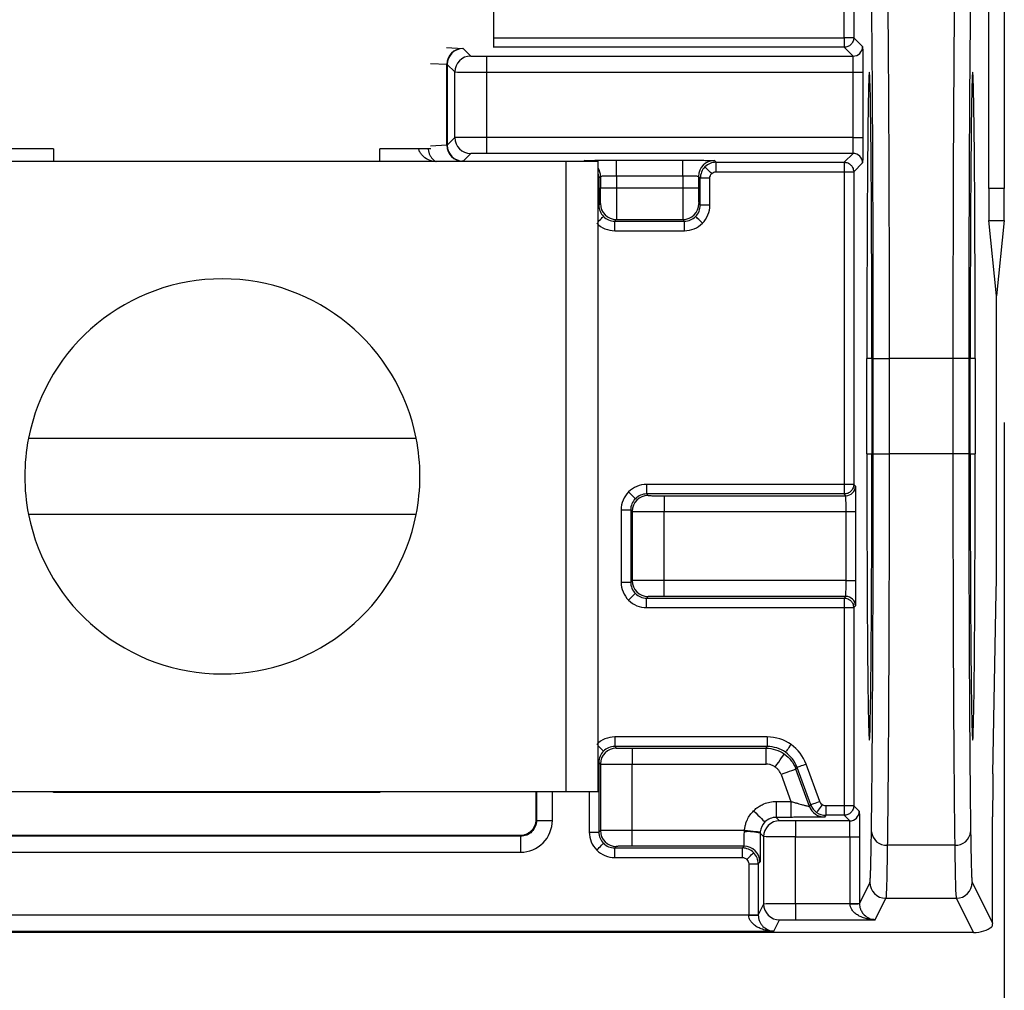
# Model space of a CAD drawing. Extents: x 897.4 to 914.4, y -8.5 to 2.5.
# Tile 28 of 102: x 903.732 to 904.341, y -1.796 to -1.196. Entities that reach past the tile are written whole.
import ezdxf

# ---------------------------------------------------------------- set-up
doc = ezdxf.new("R2010")
doc.units = 0
doc.header["$LTSCALE"] = 4
doc.header["$MEASUREMENT"] = 0
doc.layers.get('0').update_dxf_attribs({"linetype": 'CONTINUOUS'})
doc.layers.get('DEFPOINTS').update_dxf_attribs({"linetype": 'CONTINUOUS'})
doc.layers.add('DIMENSIONS', color=140, linetype='CONTINUOUS')
doc.styles.get("Standard").update_dxf_attribs({"font": 'romans.shx'})
doc.dimstyles.get("Standard").update_dxf_attribs({"dimtxt": 0.15, "dimasz": 0.18, "dimexe": 0.0625, "dimexo": 0.125, "dimgap": 0.0625, "dimtad": 0, "dimtih": 1, "dimtoh": 1, "dimzin": 0, "dimdsep": 46, "dimtxsty": 'Standard', "dimcen": 0, "dimadec": 0, "dimazin": 0, "dimtfac": 1, "dimtofl": 0, "dimtmove": 0, "dimatfit": 3, "dimfxl": 1, "dimtolj": 1, "dimtzin": 0, "dimarcsym": 0})

# ---------------------------------------------------------------- blocks, each defined once
blk = doc.blocks.new('*D8')
at = {"layer": 'DEFPOINTS', "color": 0, "transparency": 16777216}
for p in [(904.34103, -1.3197), (901.40848, -1.3252), (904.34103, -3.02097)]:
    blk.add_point(p, dxfattribs=at)
at = {"layer": 'DIMENSIONS', "color": 0, "lineweight": -2, "transparency": 16777216}
for p, q in [((904.34103, -1.4447), (904.34103, -3.08347)), ((901.40848, -1.4502), (901.40848, -3.08347)), ((901.58848, -3.02097), (902.40511, -3.02097)), ((904.16103, -3.02097), (903.3444, -3.02097))]:
    blk.add_line(p, q, dxfattribs=at)
at = {"layer": 'DIMENSIONS', "color": 0, "transparency": 16777216}
for points in [[(901.58848, -2.99097), (901.58848, -3.05097), (901.40848, -3.02097)], [(904.16103, -2.99097), (904.16103, -3.05097), (904.34103, -3.02097)]]:
    blk.add_solid(points, dxfattribs=at)
at = {"layer": 'DIMENSIONS', "color": 0, "transparency": 16777216, "insert": (902.87475, -3.02097), "char_height": 0.15, "attachment_point": 5}
blk.add_mtext('\\A1;2.93\\P [74.5]', dxfattribs=at)

msp = doc.modelspace()

# ---------------------------------------------------------------- linework, layer by layer
for p, q in [((904.24209, -1.20674), (904.24209, -1.07102)), ((904.248, -1.07102), (904.248, -1.20674)), ((904.33154, -1.30009), (904.33154, -1.14198)), ((904.34119, -1.14198), (904.34119, -1.30009)), ((904.02509, -1.18403), (904.02509, -1.21273)), ((904.02509, -1.20674), (904.24209, -1.20674)), ((904.248, -1.20674), (904.24209, -1.20674)), ((904.24209, -1.20674), (904.24209, -1.21264)), ((904.248, -1.20674), (904.25348, -1.21222)), ((903.9961, -1.21273), (904.00606, -1.21331)), ((904.00638, -1.21335), (904.01108, -1.21804)), ((904.02092, -1.22797), (904.02092, -1.21813)), ((904.02092, -1.21813), (904.24758, -1.21813)), ((904.24209, -1.21264), (904.02509, -1.21264)), ((904.24758, -1.21813), (904.24209, -1.21264)), ((903.98616, -1.22256), (903.99632, -1.22315)), ((903.99632, -1.27325), (903.99632, -1.22315)), ((903.99654, -1.22319), (904.00123, -1.22789)), ((903.99654, -1.22319), (903.99654, -1.27321)), ((904.00123, -1.26851), (904.00123, -1.22789)), ((904.02092, -1.26843), (904.02092, -1.22797)), ((904.02092, -1.22797), (904.24772, -1.22797)), ((904.24772, -1.22797), (904.25362, -1.22797)), ((904.24772, -1.26843), (904.24772, -1.22797)), ((904.25362, -1.22797), (904.25362, -1.26843)), ((903.99632, -1.27325), (903.98616, -1.27384)), ((904.00123, -1.26851), (903.99654, -1.27321)), ((904.24772, -1.26843), (904.02092, -1.26843)), ((904.02092, -1.27827), (904.02092, -1.26843)), ((904.24772, -1.26843), (904.25362, -1.26843)), ((903.75285, -1.27537), (903.72138, -1.27537)), ((903.75285, -1.27537), (903.75285, -1.28312)), ((903.98628, -1.27537), (903.95482, -1.27537)), ((903.95482, -1.28312), (903.95482, -1.27537)), ((904.01108, -1.27836), (904.00638, -1.28305)), ((904.24758, -1.27827), (904.02092, -1.27827)), ((904.24209, -1.28376), (904.24758, -1.27827)), ((903.64495, -1.28312), (904.0698, -1.28312)), ((904.00606, -1.28309), (904.00548, -1.28312)), ((904.0698, -1.28312), (904.0698, -1.67312)), ((904.0698, -1.28312), (904.08987, -1.28312)), ((904.08109, -1.28312), (904.08152, -1.28269)), ((904.08987, -1.67312), (904.08987, -1.28312)), ((904.10121, -1.28252), (904.14218, -1.28252)), ((904.10121, -1.29236), (904.10121, -1.28252)), ((904.14218, -1.29236), (904.14218, -1.28252)), ((904.16187, -1.28269), (904.16293, -1.28376)), ((904.16293, -1.28376), (904.24209, -1.28376)), ((904.16293, -1.28966), (904.16293, -1.28376)), ((904.24209, -1.28376), (904.24209, -1.28966)), ((904.25348, -1.28418), (904.248, -1.28966)), ((904.16293, -1.28966), (904.24209, -1.28966)), ((904.24209, -1.28966), (904.248, -1.28966)), ((904.24209, -1.28966), (904.24209, -1.48312)), ((904.248, -1.28966), (904.248, -1.48312)), ((904.08987, -1.2936), (904.0903, -1.2936)), ((904.09137, -1.29253), (904.0903, -1.2936)), ((904.0903, -1.2936), (904.0903, -1.31035)), ((904.09137, -1.29253), (904.09137, -1.29953)), ((904.14218, -1.29236), (904.10121, -1.29236)), ((904.10121, -1.29236), (904.10121, -1.29953)), ((904.14218, -1.29236), (904.14218, -1.29953)), ((904.15202, -1.29253), (904.15202, -1.29953)), ((904.15309, -1.2936), (904.15202, -1.29253)), ((904.15309, -1.31035), (904.15309, -1.2936)), ((904.159, -1.2936), (904.15309, -1.2936)), ((904.159, -1.31035), (904.159, -1.2936)), ((904.09137, -1.29953), (904.10121, -1.29953)), ((904.10121, -1.29953), (904.14218, -1.29953)), ((904.14218, -1.29953), (904.15202, -1.29953)), ((904.34119, -1.30009), (904.33154, -1.30009)), ((904.0903, -1.31035), (904.09128, -1.30937)), ((904.15211, -1.30937), (904.15309, -1.31035)), ((904.08987, -1.31035), (904.0903, -1.31035)), ((904.159, -1.31035), (904.15309, -1.31035)), ((904.10014, -1.3202), (904.10112, -1.31922)), ((904.10014, -1.3202), (904.14325, -1.3202)), ((904.10014, -1.3261), (904.10014, -1.3202)), ((904.10112, -1.31922), (904.14227, -1.31922)), ((904.14227, -1.31922), (904.14325, -1.3202)), ((904.14325, -1.3261), (904.14325, -1.3202)), ((904.33636, -1.36649), (904.3317, -1.3197)), ((904.3317, -1.3197), (904.34103, -1.3197)), ((904.34103, -1.3197), (904.33636, -1.36649)), ((904.10014, -1.3261), (904.14325, -1.3261)), ((904.33636, -1.5227), (904.33636, -1.36649)), ((904.25615, -1.46425), (904.25615, -1.4052)), ((904.25924, -1.4052), (904.25615, -1.4052)), ((904.25924, -1.4052), (904.25924, -1.46425)), ((904.2601, -1.46425), (904.2601, -1.4052)), ((904.2601, -1.4052), (904.26994, -1.4052)), ((904.26994, -1.4052), (904.26994, -1.46425)), ((904.30938, -1.4052), (904.26994, -1.4052)), ((904.30938, -1.4052), (904.30938, -1.46425)), ((904.31922, -1.4052), (904.30938, -1.4052)), ((904.31922, -1.4052), (904.31922, -1.46425)), ((904.32008, -1.46425), (904.32008, -1.4052)), ((904.32317, -1.4052), (904.32008, -1.4052)), ((904.32317, -1.4052), (904.32317, -1.46425)), ((903.73743, -1.4545), (903.97731, -1.4545)), ((904.25615, -1.46425), (904.25924, -1.46425)), ((904.2601, -1.46425), (904.26994, -1.46425)), ((904.30938, -1.46425), (904.26994, -1.46425)), ((904.31922, -1.46425), (904.30938, -1.46425)), ((904.32008, -1.46425), (904.32317, -1.46425)), ((904.11985, -1.48312), (904.11985, -1.48902)), ((904.24209, -1.48312), (904.11985, -1.48312)), ((904.24209, -1.48312), (904.24209, -1.48902)), ((904.248, -1.48312), (904.24209, -1.48312)), ((904.248, -1.48312), (904.24907, -1.48418)), ((904.11985, -1.48902), (904.12083, -1.49)), ((904.24209, -1.48902), (904.11985, -1.48902)), ((904.13067, -1.49009), (904.13067, -1.49993)), ((904.13067, -1.49009), (904.24316, -1.49009)), ((904.24316, -1.49009), (904.24209, -1.48902)), ((903.97731, -1.50174), (903.73743, -1.50174)), ((904.1041, -1.49886), (904.1041, -1.5436)), ((904.1041, -1.49886), (904.11001, -1.49886)), ((904.11001, -1.49886), (904.11099, -1.49985)), ((904.11001, -1.49886), (904.11001, -1.5436)), ((904.11099, -1.49985), (904.11099, -1.54262)), ((904.13067, -1.49993), (904.2433, -1.49993)), ((904.13067, -1.54253), (904.13067, -1.49993)), ((904.2433, -1.54253), (904.2433, -1.49993)), ((904.2433, -1.49993), (904.2492, -1.49993)), ((904.2492, -1.49993), (904.2492, -1.54253)), ((904.1041, -1.5436), (904.11001, -1.5436)), ((904.11099, -1.54262), (904.11001, -1.5436)), ((904.2433, -1.54253), (904.13067, -1.54253)), ((904.13067, -1.55237), (904.13067, -1.54253)), ((904.2433, -1.54253), (904.2492, -1.54253)), ((904.12083, -1.55246), (904.11985, -1.55344)), ((904.11985, -1.55344), (904.24209, -1.55344)), ((904.11985, -1.55935), (904.11985, -1.55344)), ((904.24316, -1.55237), (904.13067, -1.55237)), ((904.24209, -1.55344), (904.24316, -1.55237)), ((904.24209, -1.55344), (904.24209, -1.55935)), ((904.33411, -1.66207), (904.33621, -1.54946)), ((904.11985, -1.55935), (904.24209, -1.55935)), ((904.24209, -1.55935), (904.248, -1.55935)), ((904.24209, -1.55935), (904.24209, -1.68194)), ((904.24907, -1.55828), (904.248, -1.55935)), ((904.248, -1.55935), (904.248, -1.68194)), ((904.10014, -1.63935), (904.10014, -1.64525)), ((904.19454, -1.63935), (904.10014, -1.63935)), ((904.19454, -1.63935), (904.19454, -1.64525)), ((904.10014, -1.64525), (904.10112, -1.64623)), ((904.19454, -1.64525), (904.10014, -1.64525)), ((904.11097, -1.64632), (904.11097, -1.65616)), ((904.11097, -1.64632), (904.19379, -1.64632)), ((904.19379, -1.64632), (904.19454, -1.64525)), ((904.19379, -1.65616), (904.19379, -1.64632)), ((904.08987, -1.65509), (904.0903, -1.65509)), ((904.0903, -1.65509), (904.09128, -1.65608)), ((904.0903, -1.65509), (904.0903, -1.6982)), ((904.09128, -1.65608), (904.09128, -1.69722)), ((904.11097, -1.69713), (904.11097, -1.65616)), ((904.11097, -1.65616), (904.19379, -1.65616)), ((904.22702, -1.67935), (904.21859, -1.65618)), ((904.20304, -1.66264), (904.20908, -1.67924)), ((904.21229, -1.65927), (904.21304, -1.6582)), ((904.22072, -1.68243), (904.21229, -1.65927)), ((904.22147, -1.68137), (904.21304, -1.6582)), ((903.64495, -1.67312), (904.0698, -1.67312)), ((903.75285, -1.67379), (903.75285, -1.67312)), ((903.95482, -1.67379), (903.75285, -1.67379)), ((903.95482, -1.67312), (903.95482, -1.67379)), ((904.0513, -1.67312), (904.0513, -1.69055)), ((904.05173, -1.67312), (904.05173, -1.69098)), ((904.06157, -1.69098), (904.06157, -1.67312)), ((904.0698, -1.67312), (904.08987, -1.67312)), ((904.08439, -1.67312), (904.08439, -1.6982)), ((904.20002, -1.67924), (904.20002, -1.68908)), ((904.20002, -1.67924), (904.20908, -1.67924)), ((904.20908, -1.67924), (904.20908, -1.68908)), ((904.22072, -1.68243), (904.22147, -1.68137)), ((904.23072, -1.68194), (904.23072, -1.68784)), ((904.24209, -1.68194), (904.23072, -1.68194)), ((904.24209, -1.68194), (904.24209, -1.68784)), ((904.248, -1.68194), (904.24209, -1.68194)), ((904.248, -1.68194), (904.25142, -1.68536)), ((904.0513, -1.69055), (904.05173, -1.69098)), ((904.05173, -1.69098), (904.06157, -1.69098)), ((904.20212, -1.69118), (904.20002, -1.68908)), ((904.20908, -1.68908), (904.20002, -1.68908)), ((904.21197, -1.69126), (904.21197, -1.70111)), ((904.24552, -1.69126), (904.21197, -1.69126)), ((904.23072, -1.68784), (904.22997, -1.68891)), ((904.24209, -1.68784), (904.23072, -1.68784)), ((904.24552, -1.69126), (904.24209, -1.68784)), ((904.33396, -1.72724), (904.33396, -1.68883)), ((904.08439, -1.6982), (904.0903, -1.6982)), ((904.09128, -1.69722), (904.0903, -1.6982)), ((904.18042, -1.69713), (904.11097, -1.69713)), ((904.11097, -1.70698), (904.11097, -1.69713)), ((904.19228, -1.70102), (904.19018, -1.69892)), ((904.04189, -1.70082), (903.66577, -1.70082)), ((904.04146, -1.70039), (903.6662, -1.70039)), ((904.04189, -1.70082), (904.04146, -1.70039)), ((904.04189, -1.70082), (904.04189, -1.71067)), ((904.19228, -1.70102), (904.19228, -1.74275)), ((904.21197, -1.70111), (904.24565, -1.70111)), ((904.21197, -1.74258), (904.21197, -1.70111)), ((904.24565, -1.70111), (904.24565, -1.74231)), ((904.24565, -1.70111), (904.25156, -1.70111)), ((904.25156, -1.70111), (904.25156, -1.74231)), ((903.66577, -1.71067), (904.04189, -1.71067)), ((904.10112, -1.70706), (904.10014, -1.70804)), ((904.10014, -1.70804), (904.1791, -1.70804)), ((904.10014, -1.71395), (904.10014, -1.70804)), ((904.18017, -1.70698), (904.11097, -1.70698)), ((904.1791, -1.70804), (904.18017, -1.70698)), ((904.1791, -1.71395), (904.1791, -1.70804)), ((904.31051, -1.70631), (904.26881, -1.70631)), ((904.10014, -1.71395), (904.1791, -1.71395)), ((904.18304, -1.71788), (904.18304, -1.74943)), ((904.18304, -1.71788), (904.18894, -1.71788)), ((904.19001, -1.71682), (904.18894, -1.71788)), ((904.18894, -1.71788), (904.18894, -1.74943)), ((904.25804, -1.72934), (904.25156, -1.74231)), ((904.32127, -1.72934), (904.3338, -1.7544)), ((904.24565, -1.74231), (904.25156, -1.74231)), ((904.24566, -1.74258), (904.24565, -1.74231)), ((904.26127, -1.75242), (904.26789, -1.73918)), ((904.26789, -1.73918), (904.31143, -1.73918)), ((904.31143, -1.73918), (904.32204, -1.76041)), ((904.19228, -1.74275), (904.18894, -1.74943)), ((904.24566, -1.74258), (904.21197, -1.74258)), ((904.21197, -1.74258), (904.21197, -1.75242)), ((904.18304, -1.7497), (903.52462, -1.7497)), ((904.18304, -1.7497), (904.18304, -1.74943)), ((904.18304, -1.74943), (904.18894, -1.74943)), ((904.19865, -1.75954), (904.20212, -1.75259)), ((904.21197, -1.75242), (904.26127, -1.75242)), ((904.32204, -1.76041), (903.38562, -1.76041)), ((903.50901, -1.75954), (904.19865, -1.75954))]:
    msp.add_line(p, q)
at = {"flags": 128}
for points in [[(904.08441, -1.28312), (904.08344, -1.28288), (904.08152, -1.28269)], [(904.16015, -1.29081), (904.15934, -1.29001), (904.15856, -1.28923), (904.15784, -1.28851), (904.15721, -1.28788), (904.15669, -1.28736), (904.15631, -1.28697), (904.15606, -1.28673), (904.15597, -1.28664)], [(904.08987, -1.32062), (904.09059, -1.3199), (904.09131, -1.31919), (904.09194, -1.31856), (904.09246, -1.31804), (904.09285, -1.31765), (904.09309, -1.3174), (904.09318, -1.31731)], [(904.15438, -1.32149), (904.15358, -1.32068), (904.1528, -1.3199), (904.15208, -1.31919), (904.15145, -1.31856), (904.15093, -1.31804), (904.15054, -1.31765), (904.1503, -1.3174), (904.15021, -1.31731)], [(904.10871, -1.48773), (904.10952, -1.48854), (904.1103, -1.48932), (904.11102, -1.49003), (904.11165, -1.49066), (904.11217, -1.49118), (904.11256, -1.49157), (904.1128, -1.49182), (904.11289, -1.49191)], [(904.10871, -1.55473), (904.10952, -1.55393), (904.1103, -1.55315), (904.11102, -1.55243), (904.11165, -1.5518), (904.11217, -1.55128), (904.11256, -1.55089), (904.1128, -1.55065), (904.11289, -1.55056)], [(904.08987, -1.64483), (904.09059, -1.64555), (904.09131, -1.64626), (904.09194, -1.64689), (904.09246, -1.64741), (904.09285, -1.6478), (904.09309, -1.64805), (904.09318, -1.64813)], [(904.20922, -1.64397), (904.20856, -1.64491), (904.20793, -1.64581), (904.20735, -1.64665), (904.20684, -1.64738), (904.20641, -1.64798), (904.2061, -1.64843), (904.2059, -1.64871), (904.20583, -1.64881)], [(904.19944, -1.65794), (904.20053, -1.65638), (904.20159, -1.65487), (904.20256, -1.65349), (904.20341, -1.65227), (904.20411, -1.65127), (904.20464, -1.65052), (904.20497, -1.65005), (904.20508, -1.64988)], [(904.21859, -1.65618), (904.21751, -1.65658), (904.21647, -1.65695), (904.21552, -1.6573), (904.21468, -1.65761), (904.21399, -1.65786), (904.21347, -1.65805), (904.21315, -1.65816), (904.21304, -1.6582)], [(904.21229, -1.65927), (904.2121, -1.65934), (904.21156, -1.65953), (904.2107, -1.65985), (904.20955, -1.66027), (904.20816, -1.66078), (904.20656, -1.66136), (904.20484, -1.66198), (904.20304, -1.66264)], [(904.22702, -1.67935), (904.22594, -1.67974), (904.2249, -1.68011), (904.22395, -1.68046), (904.22311, -1.68077), (904.22242, -1.68102), (904.2219, -1.68121), (904.22158, -1.68132), (904.22147, -1.68137)], [(904.22846, -1.68122), (904.2278, -1.68216), (904.22717, -1.68306), (904.22659, -1.6839), (904.22608, -1.68463), (904.22565, -1.68523), (904.22534, -1.68568), (904.22514, -1.68596), (904.22507, -1.68606)], [(904.1861, -1.685), (904.18745, -1.68635), (904.18875, -1.68764), (904.18994, -1.68884), (904.191, -1.68989), (904.19186, -1.69076), (904.19251, -1.69141), (904.19292, -1.69181), (904.19306, -1.69196)], [(904.18042, -1.69713), (904.18232, -1.69731), (904.18415, -1.69747), (904.18584, -1.69763), (904.18732, -1.69776), (904.18854, -1.69787), (904.18945, -1.69796), (904.19002, -1.69801), (904.19022, -1.69803)], [(904.08901, -1.70934), (904.08981, -1.70853), (904.09059, -1.70775), (904.09131, -1.70703), (904.09194, -1.7064), (904.09246, -1.70588), (904.09285, -1.70549), (904.09309, -1.70525), (904.09318, -1.70516)], [(904.18189, -1.7151), (904.18269, -1.71429), (904.18347, -1.71351), (904.18419, -1.7128), (904.18482, -1.71217), (904.18534, -1.71165), (904.18573, -1.71126), (904.18597, -1.71101), (904.18606, -1.71093)], [(904.24566, -1.74258), (904.2468, -1.74256), (904.2479, -1.74254), (904.24892, -1.74253), (904.24981, -1.74251), (904.25055, -1.7425), (904.2511, -1.74249), (904.25144, -1.74248), (904.25156, -1.74248)], [(904.18304, -1.7497), (904.18419, -1.74968), (904.18529, -1.74966), (904.18631, -1.74965), (904.1872, -1.74963), (904.18793, -1.74962), (904.18848, -1.74961), (904.18882, -1.7496), (904.18895, -1.7496)]]:
    msp.add_lwpolyline(points, dxfattribs=at)
for centre, radius, start, end in [((904.24758, -1.21222), 0.00591, 270.00452, 359.99513), ((904.00612, -1.22312), 0.0098, 90.4061, 180.22883), ((904.00638, -1.22319), 0.00984, 90.00554, 179.99467), ((904.01108, -1.22789), 0.00984, 90.00509, 179.99507), ((904.00612, -1.27329), 0.0098, 179.77074, 269.59389), ((904.00638, -1.27321), 0.00984, 180.00551, 269.99428), ((904.01108, -1.26851), 0.00984, 180.00536, 269.99448), ((904.24758, -1.28418), 0.00591, 0.00487, 89.99548), ((904.16187, -1.29253), 0.00984, 90.00552, 179.99465), ((904.08152, -1.29253), 0.00984, 0.00464, 31.9535), ((904.10112, -1.30937), 0.00984, 180.0051, 269.99515), ((904.14227, -1.30937), 0.00984, 270.00486, 359.99488), ((903.85737, -1.47812), 0.12224, 11.14174, 168.85826), ((903.85737, -1.47812), 0.12224, 168.85826, 191.14174), ((903.85737, -1.47812), 0.12224, 348.85826, 11.14174), ((904.24316, -1.48418), 0.00591, 270.00455, 359.995), ((904.12083, -1.49985), 0.00984, 90.00553, 179.99463), ((903.85737, -1.47812), 0.12224, 191.14174, 348.85826), ((904.12083, -1.54262), 0.00984, 180.00513, 269.99514), ((904.24316, -1.55828), 0.00591, 0.005, 89.99473), ((904.10112, -1.65608), 0.00984, 90.00485, 179.9949), ((904.22997, -1.67906), 0.00984, 200.003, 269.99713), ((904.24552, -1.68536), 0.00591, 270.00527, 359.995), ((904.20213, -1.70102), 0.00984, 90.00486, 179.99487), ((904.10112, -1.69722), 0.00984, 180.00492, 269.99491), ((904.18273, -1.72639), 0.02846, 74.82, 94.81583), ((904.26817, -1.69709), 0.00924, 185.39719, 274.00359), ((904.31115, -1.69709), 0.00924, 265.99634, 354.60293), ((904.18017, -1.71682), 0.00984, 0.00511, 89.99515), ((904.26789, -1.72934), 0.00984, 180.01364, 269.99303), ((904.31143, -1.72934), 0.00984, 270.00692, 359.98647), ((904.20213, -1.74275), 0.00984, 180.01327, 269.99298)]:
    msp.add_arc(centre, radius, start, end)
for centre, major_axis, ratio, start_param, end_param in [((904.25769, -1.4052), (0, 0.17717), 0.008727, 0, 1.570796), ((904.25769, -1.4052), (0, 0.17717), 0.008727, 4.712389, 6.283185), ((904.32162, -1.4052), (0, 0.17717), 0.008727, 0, 1.570796), ((904.32162, -1.4052), (0, 0.17717), 0.008727, 4.712389, 6.283185), ((904.33171, -1.30009), (0, 0.01969), 0.008727, 1.570796, 3.054323), ((904.34101, -1.30009), (0, 0.01969), 0.008727, 3.228862, 4.712389), ((904.25769, -1.46425), (0, 0.17717), 0.008727, 1.570796, 4.712389), ((904.32162, -1.46425), (0, 0.17717), 0.008727, 1.570796, 4.712389), ((904.33611, -1.5227), (0, 0.02953), 0.008727, 3.577925, 4.712389), ((904.33422, -1.68883), (0, 0.02953), 0.008727, 0.436332, 1.570796), ((904.3337, -1.72724), (0, 0.02953), 0.008727, 3.544571, 4.712389), ((904.3245, -1.75548), (0.01012, 0.00152), 0.462497, 4.398132, 5.706334)]:
    msp.add_ellipse(centre, major_axis=major_axis, ratio=ratio, start_param=start_param, end_param=end_param)
for points, knots in [([(904.26766, -1.12016), (904.26769, -1.12038), (904.26775, -1.12082), (904.26784, -1.12195), (904.26792, -1.12341), (904.268, -1.12519), (904.26808, -1.12728), (904.26816, -1.12965), (904.26824, -1.13229), (904.26831, -1.13517), (904.26838, -1.13828), (904.26845, -1.14159), (904.26852, -1.14508), (904.26858, -1.14875), (904.26865, -1.15256), (904.26871, -1.15651), (904.26877, -1.16057), (904.26883, -1.16473), (904.26888, -1.16898), (904.26893, -1.17329), (904.26898, -1.17766), (904.26903, -1.18207), (904.26908, -1.18651), (904.26912, -1.19096), (904.26917, -1.19541), (904.26921, -1.19985), (904.26924, -1.20427), (904.26931, -1.21266), (904.26941, -1.22552), (904.26952, -1.24353), (904.26962, -1.26234), (904.2697, -1.28182), (904.26978, -1.30183), (904.26984, -1.32223), (904.26988, -1.34288), (904.26992, -1.36366), (904.26994, -1.38445), (904.26994, -1.39831), (904.26994, -1.4052)], [0, 0, 0, 0, 0.024358, 0.048306, 0.071844, 0.094972, 0.11769, 0.139997, 0.161895, 0.183383, 0.204461, 0.225129, 0.245387, 0.265235, 0.284673, 0.303701, 0.322319, 0.340527, 0.358325, 0.375713, 0.392691, 0.409259, 0.425417, 0.441165, 0.456503, 0.471431, 0.485948, 0.500056, 0.552343, 0.604121, 0.655389, 0.706147, 0.756396, 0.806136, 0.855366, 0.904087, 0.952298, 1, 1, 1, 1]), ([(904.31165, -1.12016), (904.31135, -1.12205), (904.31105, -1.13086), (904.3105, -1.1611), (904.31025, -1.18252), (904.30983, -1.23492), (904.30966, -1.26588), (904.30943, -1.33297), (904.30938, -1.36907), (904.30938, -1.4052)], [0, 0, 0, 0, 0.25, 0.25, 0.5, 0.5, 0.75, 0.75, 1, 1, 1, 1]), ([(904.2601, -1.4052), (904.2601, -1.40193), (904.2601, -1.3954), (904.26009, -1.38562), (904.26009, -1.37587), (904.26007, -1.36614), (904.26005, -1.35119), (904.26001, -1.33116), (904.25994, -1.30626), (904.25985, -1.28194), (904.25969, -1.25039), (904.25945, -1.21423), (904.25915, -1.18436), (904.25888, -1.16501), (904.25867, -1.15307), (904.25846, -1.14355), (904.25827, -1.13734), (904.2581, -1.13347), (904.25796, -1.13112), (904.25787, -1.13036), (904.25782, -1.12998)], [0, 0, 0, 0, 0.023446, 0.046851, 0.070245, 0.093658, 0.11712, 0.178916, 0.240761, 0.304953, 0.369193, 0.499999, 0.630807, 0.695, 0.759242, 0.82104, 0.882887, 0.921936, 0.960928, 1, 1, 1, 1]), ([(904.3215, -1.12998), (904.32147, -1.13019), (904.32141, -1.1306), (904.32133, -1.13165), (904.32124, -1.13302), (904.32116, -1.13475), (904.32103, -1.13794), (904.32086, -1.14355), (904.32064, -1.15306), (904.32044, -1.165), (904.32017, -1.18435), (904.31987, -1.21423), (904.31962, -1.25038), (904.31947, -1.28193), (904.31937, -1.30625), (904.3193, -1.33115), (904.31926, -1.3533), (904.31923, -1.3726), (904.31922, -1.38887), (904.31922, -1.39975), (904.31922, -1.4052)], [0, 0, 0, 0, 0.023447, 0.046853, 0.070248, 0.093662, 0.117124, 0.178923, 0.240769, 0.304962, 0.369204, 0.500011, 0.630818, 0.69501, 0.75925, 0.821046, 0.882891, 0.921939, 0.96093, 1, 1, 1, 1]), ([(904.248, -1.20674), (904.24796, -1.20726), (904.24789, -1.20821), (904.2474, -1.20942), (904.24685, -1.21028), (904.24592, -1.21134), (904.24468, -1.21215), (904.24337, -1.21253), (904.24274, -1.21261), (904.24238, -1.21264), (904.2422, -1.21264), (904.24209, -1.21264)], [0, 0, 0, 0, 0.167515, 0.306819, 0.417844, 0.500535, 0.759523, 0.883187, 0.942553, 0.965773, 1, 1, 1, 1]), ([(904.25348, -1.21222), (904.25349, -1.21225), (904.2535, -1.21231), (904.25352, -1.21271), (904.25355, -1.21378), (904.25358, -1.21598), (904.2536, -1.21929), (904.25361, -1.22208), (904.25362, -1.22501), (904.25362, -1.22698), (904.25362, -1.22797)], [0, 0, 0, 0, 0.079743, 0.159521, 0.240575, 0.499392, 0.627985, 0.759573, 0.879062, 1, 1, 1, 1]), ([(904.00606, -1.21331), (904.00615, -1.21332), (904.00633, -1.21333), (904.00636, -1.21334), (904.00638, -1.21335)], [0, 0, 0, 0, 0.5, 1, 1, 1, 1]), ([(904.01108, -1.21804), (904.01111, -1.21805), (904.01119, -1.21806), (904.01177, -1.21808), (904.01269, -1.21809), (904.01395, -1.2181), (904.01549, -1.21812), (904.01723, -1.21812), (904.01907, -1.21813), (904.0203, -1.21813), (904.02092, -1.21813)], [0, 0, 0, 0, 0.1269752, 0.2493619, 0.3721542, 0.5002988, 0.6286582, 0.7600085, 0.8792813, 1, 1, 1, 1]), ([(904.24772, -1.22797), (904.24769, -1.22541), (904.24767, -1.22286), (904.24762, -1.21922), (904.2476, -1.21815), (904.24758, -1.21813)], [0, 0, 0, 0, 0.5, 0.5, 1, 1, 1, 1]), ([(904.00123, -1.22789), (904.00128, -1.22791), (904.00342, -1.22793), (904.0107, -1.22796), (904.01578, -1.22797), (904.02092, -1.22797)], [0, 0, 0, 0, 0.5, 0.5, 1, 1, 1, 1]), ([(904.02092, -1.26843), (904.01578, -1.26843), (904.0107, -1.26844), (904.00342, -1.26847), (904.00128, -1.26849), (904.00123, -1.26851)], [0, 0, 0, 0, 0.5, 0.5, 1, 1, 1, 1]), ([(904.24758, -1.27827), (904.2476, -1.27825), (904.24762, -1.27718), (904.24767, -1.27354), (904.24769, -1.27099), (904.24772, -1.26843)], [0, 0, 0, 0, 0.5, 0.5, 1, 1, 1, 1]), ([(904.25362, -1.26843), (904.25362, -1.26908), (904.25362, -1.27039), (904.25362, -1.27233), (904.25361, -1.2756), (904.25359, -1.27891), (904.25356, -1.28163), (904.25354, -1.28308), (904.25351, -1.284), (904.25349, -1.28412), (904.25348, -1.28418)], [0, 0, 0, 0, 0.07974, 0.159515, 0.240566, 0.49938, 0.627973, 0.759565, 0.879058, 1, 1, 1, 1]), ([(903.98715, -1.28312), (903.98561, -1.28254), (903.98338, -1.2817), (903.98095, -1.27957), (903.9797, -1.27782), (903.97898, -1.27639), (903.97888, -1.27554), (903.97886, -1.27537)], [0, 0, 0, 0, 0.439876, 0.637135, 0.809245, 0.961021, 1, 1, 1, 1]), ([(903.98462, -1.27537), (903.98463, -1.27552), (903.98468, -1.27636), (903.98508, -1.27778), (903.9858, -1.27954), (903.98722, -1.28163), (903.98856, -1.28296), (903.98957, -1.28321), (903.98965, -1.28323)], [0, 0, 0, 0, 0.034015, 0.178651, 0.342683, 0.530685, 0.960687, 1, 1, 1, 1]), ([(904.02092, -1.27827), (904.02027, -1.27827), (904.01899, -1.27827), (904.01715, -1.27828), (904.01545, -1.27829), (904.01394, -1.2783), (904.01266, -1.27831), (904.01176, -1.27832), (904.01119, -1.27834), (904.01111, -1.27835), (904.01108, -1.27836)], [0, 0, 0, 0, 0.12697, 0.249353, 0.372143, 0.500287, 0.628647, 0.76, 0.879277, 1, 1, 1, 1]), ([(904.00638, -1.28305), (904.00636, -1.28306), (904.00633, -1.28307), (904.00615, -1.28308), (904.00606, -1.28309)], [0, 0, 0, 0, 0.5, 1, 1, 1, 1]), ([(904.08152, -1.28269), (904.08156, -1.28268), (904.08163, -1.28267), (904.08213, -1.28265), (904.08306, -1.28262), (904.08469, -1.2826), (904.08723, -1.28257), (904.09036, -1.28255), (904.09384, -1.28253), (904.09751, -1.28252), (904.09997, -1.28252), (904.10121, -1.28252)], [0, 0, 0, 0, 0.079634, 0.159304, 0.240247, 0.368664, 0.500074, 0.628491, 0.759901, 0.879227, 1, 1, 1, 1]), ([(904.14218, -1.28252), (904.143, -1.28252), (904.14463, -1.28252), (904.14705, -1.28252), (904.14988, -1.28253), (904.153, -1.28255), (904.15611, -1.28257), (904.15869, -1.2826), (904.16049, -1.28263), (904.16164, -1.28266), (904.16179, -1.28268), (904.16187, -1.28269)], [0, 0, 0, 0, 0.079631, 0.159298, 0.240238, 0.368653, 0.500062, 0.62848, 0.759892, 0.879223, 1, 1, 1, 1]), ([(904.24209, -1.28376), (904.2422, -1.28376), (904.24237, -1.28376), (904.24273, -1.28379), (904.24337, -1.28387), (904.24469, -1.28425), (904.2462, -1.28526), (904.24765, -1.28716), (904.24787, -1.28871), (904.248, -1.28966)], [0, 0, 0, 0, 0.0326707, 0.0576054, 0.1171349, 0.2411405, 0.5008426, 0.6945001, 1, 1, 1, 1]), ([(904.0903, -1.2936), (904.09028, -1.29295), (904.09025, -1.29203), (904.08996, -1.29116), (904.08987, -1.2909)], [0, 0, 0, 0, 0.703653, 1, 1, 1, 1]), ([(904.10121, -1.29236), (904.10055, -1.29236), (904.09914, -1.29236), (904.09702, -1.29238), (904.09492, -1.2924), (904.09307, -1.29244), (904.09168, -1.29248), (904.09147, -1.29251), (904.09137, -1.29253)], [0, 0, 0, 0, 0.129436, 0.273791, 0.433046, 0.607181, 0.796174, 1, 1, 1, 1]), ([(904.15202, -1.29253), (904.15198, -1.29252), (904.1519, -1.2925), (904.15135, -1.29247), (904.15055, -1.29245), (904.14954, -1.29242), (904.14839, -1.2924), (904.14715, -1.29239), (904.14587, -1.29238), (904.1446, -1.29237), (904.14337, -1.29236), (904.14257, -1.29236), (904.14218, -1.29236)], [0, 0, 0, 0, 0.1241798, 0.2429908, 0.3564313, 0.4644993, 0.5671931, 0.6645112, 0.7564522, 0.8430147, 0.9241976, 1, 1, 1, 1]), ([(904.09128, -1.30937), (904.09129, -1.30934), (904.0913, -1.30926), (904.09131, -1.30868), (904.09133, -1.30776), (904.09134, -1.3065), (904.09135, -1.30496), (904.09136, -1.30322), (904.09137, -1.30138), (904.09137, -1.30015), (904.09137, -1.29953)], [0, 0, 0, 0, 0.126975, 0.249362, 0.372154, 0.500299, 0.628658, 0.760008, 0.879281, 1, 1, 1, 1]), ([(904.10121, -1.29953), (904.10119, -1.30466), (904.10118, -1.30975), (904.10115, -1.31703), (904.10114, -1.31917), (904.10112, -1.31922)], [0, 0, 0, 0, 0.5, 0.5, 1, 1, 1, 1]), ([(904.14218, -1.29953), (904.14218, -1.30467), (904.14219, -1.30975), (904.14222, -1.31703), (904.14224, -1.31917), (904.14227, -1.31922)], [0, 0, 0, 0, 0.5, 0.5, 1, 1, 1, 1]), ([(904.15202, -1.29953), (904.15202, -1.30018), (904.15202, -1.30146), (904.15203, -1.3033), (904.15204, -1.305), (904.15205, -1.3065), (904.15206, -1.30778), (904.15208, -1.30869), (904.15209, -1.30926), (904.1521, -1.30934), (904.15211, -1.30937)], [0, 0, 0, 0, 0.12697, 0.249353, 0.372143, 0.500287, 0.628647, 0.76, 0.879277, 1, 1, 1, 1]), ([(904.25897, -1.69796), (904.25899, -1.6962), (904.25904, -1.69267), (904.25911, -1.68702), (904.25918, -1.68113), (904.25924, -1.67495), (904.25931, -1.66851), (904.25937, -1.66179), (904.25948, -1.64876), (904.25964, -1.62813), (904.2598, -1.59823), (904.25994, -1.56614), (904.26001, -1.53814), (904.26006, -1.51544), (904.26008, -1.49849), (904.2601, -1.48142), (904.2601, -1.46998), (904.2601, -1.46425)], [0, 0, 0, 0, 0.035248, 0.070388, 0.105464, 0.140521, 0.175603, 0.210755, 0.246021, 0.372981, 0.500017, 0.626976, 0.75401, 0.815613, 0.876986, 0.938369, 1, 1, 1, 1]), ([(904.26994, -1.46425), (904.26994, -1.4679), (904.26994, -1.47523), (904.26993, -1.48625), (904.26992, -1.49733), (904.26991, -1.50845), (904.26989, -1.51961), (904.26987, -1.53076), (904.26984, -1.54191), (904.26982, -1.55301), (904.26978, -1.56406), (904.26974, -1.57503), (904.2697, -1.5859), (904.26966, -1.59664), (904.26961, -1.60723), (904.26956, -1.61765), (904.2695, -1.62786), (904.26944, -1.63785), (904.26937, -1.64758), (904.26931, -1.65704), (904.26923, -1.66619), (904.26916, -1.675), (904.26908, -1.68346), (904.26899, -1.69153), (904.2689, -1.69921), (904.26884, -1.70394), (904.26881, -1.70631)], [0, 0, 0, 0, 0.037868, 0.076065, 0.114594, 0.153452, 0.192641, 0.23216, 0.27201, 0.31219, 0.3527, 0.393541, 0.434712, 0.476213, 0.518045, 0.560207, 0.6027, 0.645523, 0.688676, 0.73216, 0.775974, 0.820118, 0.864593, 0.909398, 0.954534, 1, 1, 1, 1]), ([(904.30938, -1.46425), (904.30938, -1.48833), (904.3094, -1.51241), (904.3095, -1.55903), (904.30958, -1.58157), (904.30978, -1.62369), (904.3099, -1.64326), (904.31018, -1.67819), (904.31033, -1.69355), (904.31051, -1.70631)], [0, 0, 0, 0, 0.25, 0.25, 0.5, 0.5, 0.75, 0.75, 1, 1, 1, 1]), ([(904.31922, -1.46425), (904.31922, -1.46753), (904.31922, -1.47407), (904.31922, -1.48386), (904.31923, -1.49361), (904.31924, -1.50332), (904.31925, -1.51298), (904.31927, -1.5226), (904.31931, -1.54046), (904.31938, -1.56613), (904.31951, -1.59821), (904.31968, -1.62812), (904.31985, -1.65063), (904.31999, -1.66693), (904.3201, -1.67815), (904.32022, -1.6886), (904.32031, -1.69484), (904.32035, -1.69796)], [0, 0, 0, 0, 0.035247, 0.070387, 0.105462, 0.140517, 0.175599, 0.21075, 0.246016, 0.372974, 0.500009, 0.626969, 0.754005, 0.815609, 0.876983, 0.938367, 1, 1, 1, 1]), ([(904.248, -1.48312), (904.24796, -1.48364), (904.24789, -1.48458), (904.2474, -1.48579), (904.24685, -1.48666), (904.24592, -1.48771), (904.24468, -1.48853), (904.24337, -1.48891), (904.24274, -1.48899), (904.24238, -1.48902), (904.2422, -1.48902), (904.24209, -1.48902)], [0, 0, 0, 0, 0.167515, 0.306819, 0.417844, 0.500535, 0.759523, 0.883187, 0.942553, 0.965773, 1, 1, 1, 1]), ([(904.24907, -1.48418), (904.24907, -1.48421), (904.24908, -1.48427), (904.2491, -1.48467), (904.24913, -1.48574), (904.24916, -1.48794), (904.24918, -1.49125), (904.24919, -1.49403), (904.2492, -1.49697), (904.2492, -1.49894), (904.2492, -1.49993)], [0, 0, 0, 0, 0.079743, 0.159521, 0.240575, 0.499392, 0.627985, 0.759573, 0.879062, 1, 1, 1, 1]), ([(904.12083, -1.49), (904.12087, -1.49001), (904.12094, -1.49002), (904.12152, -1.49004), (904.12245, -1.49005), (904.1237, -1.49006), (904.12525, -1.49008), (904.12699, -1.49008), (904.12882, -1.49009), (904.13005, -1.49009), (904.13067, -1.49009)], [0, 0, 0, 0, 0.126975, 0.249362, 0.372154, 0.500299, 0.628658, 0.760008, 0.879281, 1, 1, 1, 1]), ([(904.2433, -1.49993), (904.24327, -1.49737), (904.24325, -1.49482), (904.24321, -1.49118), (904.24318, -1.49011), (904.24316, -1.49009)], [0, 0, 0, 0, 0.5, 0.5, 1, 1, 1, 1]), ([(904.11099, -1.49985), (904.11103, -1.49987), (904.11318, -1.49989), (904.12045, -1.49992), (904.12553, -1.49993), (904.13067, -1.49993)], [0, 0, 0, 0, 0.5, 0.5, 1, 1, 1, 1]), ([(904.13067, -1.54253), (904.12553, -1.54253), (904.12045, -1.54254), (904.11318, -1.54257), (904.11103, -1.5426), (904.11099, -1.54262)], [0, 0, 0, 0, 0.5, 0.5, 1, 1, 1, 1]), ([(904.24316, -1.55237), (904.24318, -1.55235), (904.24321, -1.55128), (904.24325, -1.54764), (904.24327, -1.5451), (904.2433, -1.54253)], [0, 0, 0, 0, 0.5, 0.5, 1, 1, 1, 1]), ([(904.2492, -1.54253), (904.2492, -1.54319), (904.2492, -1.54449), (904.2492, -1.54643), (904.24919, -1.5497), (904.24917, -1.55301), (904.24914, -1.55574), (904.24912, -1.55718), (904.24909, -1.5581), (904.24907, -1.55822), (904.24907, -1.55828)], [0, 0, 0, 0, 0.0797399, 0.1595151, 0.2405663, 0.49938, 0.6279733, 0.7595647, 0.8790578, 1, 1, 1, 1]), ([(904.13067, -1.55237), (904.13002, -1.55238), (904.12874, -1.55238), (904.1269, -1.55238), (904.12521, -1.55239), (904.1237, -1.5524), (904.12242, -1.55241), (904.12152, -1.55243), (904.12094, -1.55244), (904.12087, -1.55245), (904.12083, -1.55246)], [0, 0, 0, 0, 0.12697, 0.249353, 0.372143, 0.500287, 0.628647, 0.76, 0.879277, 1, 1, 1, 1]), ([(904.24209, -1.55344), (904.2422, -1.55344), (904.24237, -1.55345), (904.24273, -1.55347), (904.24337, -1.55356), (904.24469, -1.55394), (904.2462, -1.55494), (904.24765, -1.55685), (904.24787, -1.5584), (904.248, -1.55935)], [0, 0, 0, 0, 0.0326707, 0.0576054, 0.1171349, 0.2411405, 0.5008426, 0.6945001, 1, 1, 1, 1]), ([(904.10112, -1.64623), (904.10116, -1.64624), (904.10124, -1.64625), (904.10181, -1.64627), (904.10274, -1.64628), (904.10399, -1.64629), (904.10554, -1.6463), (904.10728, -1.64631), (904.10911, -1.64632), (904.11035, -1.64632), (904.11097, -1.64632)], [0, 0, 0, 0, 0.126975, 0.249362, 0.372154, 0.500299, 0.628658, 0.760008, 0.879281, 1, 1, 1, 1]), ([(904.09128, -1.65608), (904.09133, -1.6561), (904.09347, -1.65612), (904.10075, -1.65615), (904.10583, -1.65616), (904.11097, -1.65616)], [0, 0, 0, 0, 0.5, 0.5, 1, 1, 1, 1]), ([(904.19944, -1.65794), (904.19887, -1.65759), (904.19773, -1.65688), (904.1958, -1.65627), (904.19447, -1.6562), (904.19379, -1.65616)], [0, 0, 0, 0, 0.335724, 0.664271, 1, 1, 1, 1]), ([(904.20304, -1.66264), (904.20278, -1.66202), (904.20225, -1.66079), (904.20102, -1.65918), (904.19997, -1.65836), (904.19944, -1.65794)], [0, 0, 0, 0, 0.335729, 0.664276, 1, 1, 1, 1]), ([(904.1861, -1.685), (904.18673, -1.68442), (904.18799, -1.68325), (904.19015, -1.68183), (904.19284, -1.6805), (904.19615, -1.67945), (904.19873, -1.67931), (904.20002, -1.67924)], [0, 0, 0, 0, 0.166554, 0.332327, 0.500188, 0.749363, 1, 1, 1, 1]), ([(904.20908, -1.67924), (904.20983, -1.67945), (904.21125, -1.67985), (904.21322, -1.68039), (904.21487, -1.68086), (904.21621, -1.68125), (904.21772, -1.68168), (904.21925, -1.68208), (904.22048, -1.6824), (904.22064, -1.68242), (904.22072, -1.68243)], [0, 0, 0, 0, 0.13627, 0.257767, 0.364543, 0.456684, 0.534325, 0.701767, 0.85566, 1, 1, 1, 1]), ([(904.18042, -1.69713), (904.18051, -1.69638), (904.1807, -1.69488), (904.18131, -1.69268), (904.1823, -1.69021), (904.1838, -1.68754), (904.18534, -1.68585), (904.1861, -1.685)], [0, 0, 0, 0, 0.166443, 0.332416, 0.500155, 0.749354, 1, 1, 1, 1]), ([(904.248, -1.68194), (904.24796, -1.68245), (904.24789, -1.6834), (904.2474, -1.68461), (904.24685, -1.68548), (904.24592, -1.68653), (904.24468, -1.68735), (904.24337, -1.68772), (904.24274, -1.68781), (904.24238, -1.68784), (904.2422, -1.68784), (904.24209, -1.68784)], [0, 0, 0, 0, 0.167515, 0.306819, 0.417844, 0.500535, 0.759523, 0.883187, 0.942553, 0.965773, 1, 1, 1, 1]), ([(904.25142, -1.68536), (904.25143, -1.68539), (904.25144, -1.68545), (904.25146, -1.68585), (904.25149, -1.68691), (904.25151, -1.68912), (904.25154, -1.69243), (904.25155, -1.69521), (904.25156, -1.69815), (904.25156, -1.70012), (904.25156, -1.70111)], [0, 0, 0, 0, 0.079743, 0.159521, 0.240575, 0.499392, 0.627985, 0.759573, 0.879062, 1, 1, 1, 1]), ([(904.0513, -1.69055), (904.05127, -1.69121), (904.0512, -1.69249), (904.05064, -1.69434), (904.04972, -1.69604), (904.04846, -1.69756), (904.04691, -1.69884), (904.04516, -1.69973), (904.04332, -1.7003), (904.04208, -1.70036), (904.04146, -1.70039)], [0, 0, 0, 0, 0.127006, 0.249363, 0.372126, 0.5003, 0.628713, 0.760119, 0.879335, 1, 1, 1, 1]), ([(904.04189, -1.71067), (904.04706, -1.71067), (904.05216, -1.70854), (904.05945, -1.70126), (904.06157, -1.69615), (904.06157, -1.69098)], [0, 0, 0, 0, 0.5, 0.5, 1, 1, 1, 1]), ([(904.05173, -1.69098), (904.05173, -1.69357), (904.05067, -1.69612), (904.04703, -1.69976), (904.04447, -1.70082), (904.04189, -1.70082)], [0, 0, 0, 0, 0.5, 0.5, 1, 1, 1, 1]), ([(904.21197, -1.69126), (904.2094, -1.69126), (904.20686, -1.69126), (904.20322, -1.69122), (904.20215, -1.6912), (904.20212, -1.69118)], [0, 0, 0, 0, 0.5, 0.5, 1, 1, 1, 1]), ([(904.22997, -1.68891), (904.22993, -1.68891), (904.22986, -1.68893), (904.22934, -1.68895), (904.22836, -1.68897), (904.22662, -1.689), (904.22392, -1.68903), (904.2206, -1.68905), (904.21691, -1.68907), (904.21301, -1.68908), (904.2104, -1.68908), (904.20908, -1.68908)], [0, 0, 0, 0, 0.0772115, 0.1545942, 0.2335, 0.359595, 0.4901473, 0.619323, 0.7530511, 0.8754948, 1, 1, 1, 1]), ([(904.24565, -1.70111), (904.24563, -1.69854), (904.24561, -1.696), (904.24556, -1.69236), (904.24554, -1.69129), (904.24552, -1.69126)], [0, 0, 0, 0, 0.5, 0.5, 1, 1, 1, 1]), ([(904.11097, -1.69713), (904.10583, -1.69713), (904.10075, -1.69714), (904.09347, -1.69717), (904.09133, -1.6972), (904.09128, -1.69722)], [0, 0, 0, 0, 0.5, 0.5, 1, 1, 1, 1]), ([(904.18017, -1.70698), (904.1802, -1.70696), (904.18023, -1.70601), (904.18028, -1.70274), (904.18031, -1.70043), (904.18034, -1.69803)], [0, 0, 0, 0, 0.5, 0.5, 1, 1, 1, 1]), ([(904.19018, -1.69892), (904.19018, -1.69969), (904.19018, -1.70122), (904.19017, -1.70347), (904.19016, -1.70606), (904.19015, -1.70889), (904.19013, -1.71168), (904.1901, -1.71398), (904.19007, -1.71559), (904.19004, -1.71662), (904.19002, -1.71675), (904.19001, -1.71682)], [0, 0, 0, 0, 0.079991, 0.160079, 0.241377, 0.369228, 0.500056, 0.62791, 0.75874, 0.878649, 1, 1, 1, 1]), ([(904.25804, -1.72934), (904.25807, -1.72925), (904.25812, -1.72906), (904.25821, -1.72825), (904.25829, -1.72705), (904.25837, -1.72542), (904.25845, -1.72338), (904.25854, -1.72052), (904.25864, -1.71659), (904.25875, -1.71128), (904.25886, -1.70515), (904.25893, -1.70036), (904.25897, -1.69796)], [0, 0, 0, 0, 0.083595, 0.16686, 0.249965, 0.333081, 0.416378, 0.500027, 0.625272, 0.749966, 0.874683, 1, 1, 1, 1]), ([(904.32035, -1.69796), (904.32037, -1.69958), (904.32042, -1.70281), (904.32049, -1.70718), (904.32056, -1.7112), (904.32064, -1.71483), (904.32071, -1.71807), (904.3208, -1.7214), (904.32091, -1.72454), (904.32103, -1.72712), (904.32115, -1.72883), (904.32123, -1.72917), (904.32127, -1.72934)], [0, 0, 0, 0, 0.083594, 0.166858, 0.249963, 0.333079, 0.416376, 0.500024, 0.62527, 0.749963, 0.874682, 1, 1, 1, 1]), ([(904.21197, -1.70111), (904.20684, -1.70109), (904.20175, -1.70108), (904.19447, -1.70105), (904.19233, -1.70104), (904.19228, -1.70102)], [0, 0, 0, 0, 0.5, 0.5, 1, 1, 1, 1]), ([(904.11097, -1.70698), (904.11031, -1.70698), (904.10903, -1.70698), (904.10719, -1.70698), (904.1055, -1.70699), (904.10399, -1.707), (904.10271, -1.70701), (904.10181, -1.70703), (904.10123, -1.70705), (904.10116, -1.70706), (904.10112, -1.70706)], [0, 0, 0, 0, 0.12697, 0.249353, 0.372143, 0.500287, 0.628647, 0.76, 0.879277, 1, 1, 1, 1]), ([(904.26881, -1.70631), (904.26866, -1.71666), (904.2685, -1.72475), (904.26819, -1.73584), (904.26804, -1.73884), (904.26789, -1.73918)], [0, 0, 0, 0, 0.5, 0.5, 1, 1, 1, 1]), ([(904.21197, -1.74258), (904.20683, -1.74258), (904.20175, -1.7426), (904.19447, -1.74266), (904.19233, -1.74271), (904.19228, -1.74275)], [0, 0, 0, 0, 0.5, 0.5, 1, 1, 1, 1]), ([(904.26127, -1.75242), (904.26014, -1.75237), (904.25824, -1.75227), (904.25534, -1.75168), (904.25279, -1.75083), (904.25033, -1.74958), (904.24836, -1.74809), (904.24688, -1.74636), (904.24589, -1.74451), (904.24573, -1.7432), (904.24566, -1.74258)], [0, 0, 0, 0, 0.176677, 0.300494, 0.46017, 0.592705, 0.718011, 0.82522, 0.917554, 1, 1, 1, 1]), ([(904.25156, -1.74248), (904.25161, -1.7431), (904.2517, -1.74441), (904.25231, -1.74627), (904.25324, -1.748), (904.25497, -1.75013), (904.25652, -1.75098), (904.2576, -1.75156)], [0, 0, 0, 0, 0.119977, 0.254361, 0.410398, 0.592782, 1, 1, 1, 1]), ([(904.19865, -1.75954), (904.19753, -1.75949), (904.19562, -1.75939), (904.19273, -1.7588), (904.19017, -1.75795), (904.18772, -1.7567), (904.18574, -1.75521), (904.18426, -1.75348), (904.18328, -1.75163), (904.18312, -1.75032), (904.18304, -1.7497)], [0, 0, 0, 0, 0.176677, 0.300494, 0.46017, 0.592705, 0.718011, 0.82522, 0.917554, 1, 1, 1, 1]), ([(904.18895, -1.7496), (904.18899, -1.75022), (904.18909, -1.75153), (904.18969, -1.75339), (904.19062, -1.75512), (904.19235, -1.75725), (904.19391, -1.7581), (904.19498, -1.75868)], [0, 0, 0, 0, 0.119977, 0.254357, 0.410398, 0.592782, 1, 1, 1, 1]), ([(904.20212, -1.75259), (904.20215, -1.75255), (904.20322, -1.7525), (904.20686, -1.75244), (904.2094, -1.75242), (904.21197, -1.75242)], [0, 0, 0, 0, 0.5, 0.5, 1, 1, 1, 1]), ([(904.2576, -1.75156), (904.25764, -1.75159), (904.2588, -1.75239), (904.26006, -1.75241), (904.26127, -1.75242)], [0, 0, 0, 0, 0.037638, 1, 1, 1, 1]), ([(904.19498, -1.75868), (904.19502, -1.75871), (904.19619, -1.75951), (904.19744, -1.75953), (904.19865, -1.75954)], [0, 0, 0, 0, 0.0376423, 1, 1, 1, 1])]:
    msp.add_open_spline(points, degree=3, knots=knots)
for points in [[(903.99632, -1.22315), (903.99646, -1.22317), (903.99653, -1.22318), (903.99654, -1.22319)], [(903.99654, -1.27321), (903.99653, -1.27322), (903.99646, -1.27323), (903.99632, -1.27325)], [(904.16293, -1.28376), (904.16034, -1.28376), (904.15781, -1.28481), (904.15597, -1.28664)], [(904.15597, -1.28664), (904.15414, -1.28847), (904.15309, -1.29101), (904.15309, -1.2936)], [(904.159, -1.2936), (904.159, -1.29256), (904.15942, -1.29155), (904.16015, -1.29081)], [(904.16015, -1.29081), (904.16088, -1.29008), (904.1619, -1.28966), (904.16293, -1.28966)], [(904.0903, -1.31035), (904.0903, -1.31293), (904.09136, -1.31549), (904.09318, -1.31731)], [(904.15021, -1.31731), (904.15203, -1.31549), (904.15309, -1.31293), (904.15309, -1.31035)], [(904.15438, -1.32149), (904.15732, -1.31856), (904.159, -1.3145), (904.159, -1.31035)], [(904.08901, -1.32149), (904.09194, -1.32442), (904.09599, -1.3261), (904.10014, -1.3261)], [(904.09318, -1.31731), (904.095, -1.31914), (904.09757, -1.3202), (904.10014, -1.3202)], [(904.14325, -1.3202), (904.14582, -1.3202), (904.14839, -1.31914), (904.15021, -1.31731)], [(904.14325, -1.3261), (904.1474, -1.3261), (904.15145, -1.32442), (904.15438, -1.32149)], [(904.11985, -1.48312), (904.1157, -1.48312), (904.11165, -1.4848), (904.10871, -1.48773)], [(904.10871, -1.48773), (904.10578, -1.49066), (904.1041, -1.49472), (904.1041, -1.49886)], [(904.11289, -1.49191), (904.11107, -1.49373), (904.11001, -1.49629), (904.11001, -1.49886)], [(904.11985, -1.48902), (904.11727, -1.48902), (904.11471, -1.49008), (904.11289, -1.49191)], [(904.1041, -1.5436), (904.1041, -1.54775), (904.10578, -1.5518), (904.10871, -1.55473)], [(904.11001, -1.5436), (904.11001, -1.54618), (904.11107, -1.54874), (904.11289, -1.55056)], [(904.11289, -1.55056), (904.11471, -1.55238), (904.11727, -1.55344), (904.11985, -1.55344)], [(904.10871, -1.55473), (904.11165, -1.55767), (904.1157, -1.55935), (904.11985, -1.55935)], [(904.10014, -1.63935), (904.09599, -1.63935), (904.09194, -1.64103), (904.08901, -1.64396)], [(904.20922, -1.64397), (904.20494, -1.64098), (904.19976, -1.63935), (904.19454, -1.63935)], [(904.21859, -1.65618), (904.2168, -1.65127), (904.2135, -1.64697), (904.20922, -1.64397)], [(904.09318, -1.64813), (904.09136, -1.64996), (904.0903, -1.65252), (904.0903, -1.65509)], [(904.10014, -1.64525), (904.09757, -1.64525), (904.095, -1.64631), (904.09318, -1.64813)], [(904.19379, -1.64632), (904.1978, -1.64632), (904.2018, -1.64758), (904.20508, -1.64988)], [(904.20583, -1.64881), (904.20255, -1.64651), (904.19855, -1.64525), (904.19454, -1.64525)], [(904.20508, -1.64988), (904.20837, -1.65218), (904.21092, -1.6555), (904.21229, -1.65927)], [(904.21304, -1.6582), (904.21167, -1.65444), (904.20911, -1.65111), (904.20583, -1.64881)], [(904.22147, -1.68137), (904.22215, -1.68325), (904.22342, -1.68491), (904.22507, -1.68606)], [(904.22846, -1.68122), (904.2278, -1.68076), (904.22729, -1.6801), (904.22702, -1.67935)], [(904.23072, -1.68194), (904.22991, -1.68194), (904.22912, -1.68169), (904.22846, -1.68122)], [(904.22507, -1.68606), (904.22672, -1.68721), (904.22871, -1.68784), (904.23072, -1.68784)], [(904.19306, -1.69196), (904.19145, -1.69357), (904.19043, -1.69576), (904.19022, -1.69803)], [(904.20002, -1.68908), (904.19745, -1.68908), (904.19489, -1.69014), (904.19306, -1.69196)], [(904.08439, -1.6982), (904.08439, -1.70235), (904.08607, -1.7064), (904.08901, -1.70934)], [(904.0903, -1.6982), (904.0903, -1.70078), (904.09136, -1.70334), (904.09318, -1.70516)], [(904.18034, -1.69803), (904.18037, -1.69773), (904.18039, -1.69743), (904.18042, -1.69713)], [(904.19022, -1.69803), (904.19019, -1.69832), (904.19018, -1.69862), (904.19018, -1.69892)], [(904.09318, -1.70516), (904.095, -1.70698), (904.09757, -1.70804), (904.10014, -1.70804)], [(904.08901, -1.70934), (904.09194, -1.71227), (904.09599, -1.71395), (904.10014, -1.71395)], [(904.18606, -1.71093), (904.18423, -1.70909), (904.18169, -1.70804), (904.1791, -1.70804)], [(904.18894, -1.71788), (904.18894, -1.71529), (904.18789, -1.71276), (904.18606, -1.71093)], [(904.31051, -1.70631), (904.31078, -1.72704), (904.3111, -1.7385), (904.31143, -1.73918)], [(904.1791, -1.71395), (904.18014, -1.71395), (904.18115, -1.71437), (904.18189, -1.7151)], [(904.18189, -1.7151), (904.18262, -1.71583), (904.18304, -1.71685), (904.18304, -1.71788)], [(904.25156, -1.74231), (904.25156, -1.74237), (904.25156, -1.74242), (904.25156, -1.74248)], [(904.18894, -1.74943), (904.18894, -1.74949), (904.18895, -1.74954), (904.18895, -1.7496)], [(904.3338, -1.7544), (904.33377, -1.7559), (904.33344, -1.75669), (904.33337, -1.75676)]]:
    msp.add_open_spline(points, degree=3)

# ---------------------------------------------------------------- dimensions: what is measured, and where the dimension line sits
at = {"layer": 'DIMENSIONS'}
dim = msp.add_linear_dim(base=(904.34103, -3.02097), p1=(901.40848, -1.3252), p2=(904.34103, -1.3197), dimstyle='Standard', override={"dimpost": '\\X'}, dxfattribs=at)
dim.commit()
dim.dimension.update_dxf_attribs({"geometry": '*D8', "text_midpoint": (902.87475, -3.02097), "dimtype": 160})

doc.saveas('drawing.dxf')
